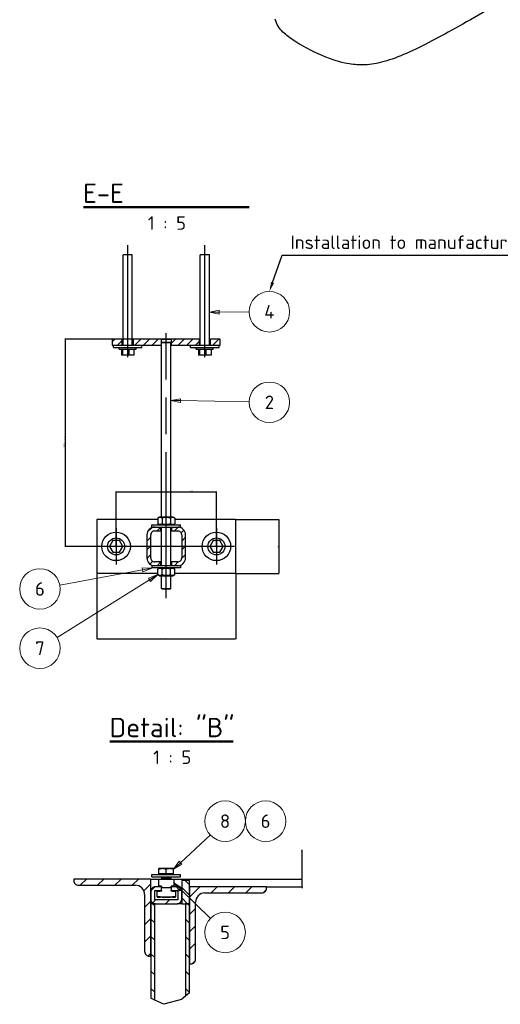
# Model space of a CAD drawing. Header units: millimetres. Extents: x 2241524 to 2686701, y -1965833 to -1461615.
# Tile 47 of 143: x 2338120 to 2339990, y -1959802 to -1955976. Entities that reach past the tile are written whole.
import ezdxf

# ---------------------------------------------------------------- set-up
doc = ezdxf.new("R2010")
doc.units = ezdxf.units.MM
doc.header["$LTSCALE"] = 100
doc.linetypes.add('CHAIN', pattern=[0.3543, 0.2362, -0.0295, 0.0591, -0.0295])
doc.layers.get('Defpoints').update_dxf_attribs({"color": 132})
doc.layers.add('CA_PODLAHA OBRYS', color=12, linetype='Continuous', lineweight=25)
doc.layers.add('Symbol (ISO)', color=7, linetype='Continuous', lineweight=18)
doc.styles.add('MtXpl_ISOCPEUR', font='isocpeur.ttf')
doc.styles.add('Notiztext (DIN)', font='isocpeur.ttf')
doc.styles.add('Notiztext mcds (DIN)', font='isocpeur.ttf')
doc.dimstyles.new('Standard mcds (DIN)', dxfattribs={"dimtxt": 3.5, "dimasz": 2.5, "dimexe": 1, "dimexo": 1, "dimgap": 0.6, "dimtad": 1, "dimtoh": 1, "dimrnd": 1e-08, "dimtxsty": 'Notiztext mcds (DIN)', "dimcen": 0.09, "dimdle": 10, "dimclrd": 256, "dimclre": 256, "dimclrt": 256, "dimazin": 2, "dimtfac": 0.571429, "dimtmove": 0, "dimatfit": 3, "dimfxl": 1, "dimtolj": 1, "dimlwd": -1, "dimlwe": -1, "dimarcsym": 0})
pattern_1 = [(45, (2331793.11, -1960917.7), (-33.67596, 33.67596), [])]
pattern_2 = [(135.0002, (2331793.11, -1960917.7), (-33.67584, -33.6761), [])]
pattern_3 = [(45, (2331793.11, -1960917.702), (-16.83798, 16.83798), [])]

# ---------------------------------------------------------------- blocks, each defined once
blk = doc.blocks.new('*D1722')
at = {"layer": 'CA_PODLAHA OBRYS', "transparency": 16777216}
for p, q in [((2339218.7, -1959312.6), (2339218.7, -1959201.3)), ((2338631.3, -1959315.1), (2339219.7, -1959315.1)), ((2339081.3, -1959345.1), (2339219.7, -1959345.1)), ((2339218.7, -1959345.1), (2339218.7, -1959315.1)), ((2339218.7, -1959347.6), (2339218.7, -1959350.1))]:
    blk.add_line(p, q, dxfattribs=at)
for points in [[(2339218.3, -1959312.6), (2339219.1, -1959312.6), (2339218.7, -1959315.1)], [(2339218.3, -1959347.6), (2339219.1, -1959347.6), (2339218.7, -1959345.1)]]:
    blk.add_solid(points, dxfattribs=at)
at = {"layer": 'Defpoints', "color": 0, "transparency": 16777216}
for p in [(2338630.3, -1959315.1), (2339080.3, -1959345.1), (2339218.7, -1959345.1)]:
    blk.add_point(p, dxfattribs=at)
at = {"layer": 'CA_PODLAHA OBRYS', "transparency": 16777216, "insert": (2339214.6, -1959207.8), "char_height": 3.5, "attachment_point": 1, "rotation": 90, "style": 'Notiztext mcds (DIN)'}
blk.add_mtext('\\A1;150', dxfattribs=at)
blk = doc.blocks.new('*D1658')
at = {"layer": 'CA_PODLAHA OBRYS', "transparency": 16777216}
for p, q in [((2338961.3, -1957917.5), (2339128.9, -1957917.5)), ((2339127.9, -1957920), (2339127.9, -1958125)), ((2338961.3, -1958127.5), (2339128.9, -1958127.5))]:
    blk.add_line(p, q, dxfattribs=at)
for points in [[(2339127.5, -1957920), (2339128.3, -1957920), (2339127.9, -1957917.5)], [(2339127.5, -1958125), (2339128.3, -1958125), (2339127.9, -1958127.5)]]:
    blk.add_solid(points, dxfattribs=at)
at = {"layer": 'Defpoints', "color": 0, "transparency": 16777216}
for p in [(2338960.3, -1957917.5), (2338960.3, -1958127.5), (2339127.9, -1958127.5)]:
    blk.add_point(p, dxfattribs=at)
at = {"layer": 'CA_PODLAHA OBRYS', "transparency": 16777216, "insert": (2339123.8, -1958026.7), "char_height": 3.5, "attachment_point": 1, "rotation": 90, "style": 'Notiztext mcds (DIN)'}
blk.add_mtext('\\A1;1050', dxfattribs=at)
blk = doc.blocks.new('*D1659')
at = {"layer": 'CA_PODLAHA OBRYS', "transparency": 16777216}
for p, q in [((2338420.3, -1958128.5), (2338420.3, -1958383.5)), ((2338960.3, -1958128.5), (2338960.3, -1958383.5)), ((2338957.8, -1958382.5), (2338422.8, -1958382.5))]:
    blk.add_line(p, q, dxfattribs=at)
for points in [[(2338422.8, -1958382.1), (2338422.8, -1958382.9), (2338420.3, -1958382.5)], [(2338957.8, -1958382.1), (2338957.8, -1958382.9), (2338960.3, -1958382.5)]]:
    blk.add_solid(points, dxfattribs=at)
at = {"layer": 'Defpoints', "color": 0, "transparency": 16777216}
for p in [(2338420.3, -1958127.5), (2338960.3, -1958127.5), (2338420.3, -1958382.5)]:
    blk.add_point(p, dxfattribs=at)
at = {"layer": 'CA_PODLAHA OBRYS', "transparency": 16777216, "insert": (2338685.7, -1958378.4), "char_height": 3.5, "attachment_point": 1, "style": 'Notiztext mcds (DIN)'}
blk.add_mtext('\\A1;2700', dxfattribs=at)
blk = doc.blocks.new('*D1660')
at = {"layer": 'CA_PODLAHA OBRYS', "transparency": 16777216}
for p, q in [((2338495.3, -1958021.5), (2338495.3, -1957809.6)), ((2338497.8, -1957810.6), (2338882.8, -1957810.6)), ((2338885.3, -1958021.5), (2338885.3, -1957809.6))]:
    blk.add_line(p, q, dxfattribs=at)
for points in [[(2338497.8, -1957810.1), (2338497.8, -1957811), (2338495.3, -1957810.6)], [(2338882.8, -1957810.1), (2338882.8, -1957811), (2338885.3, -1957810.6)]]:
    blk.add_solid(points, dxfattribs=at)
at = {"layer": 'Defpoints', "color": 0, "transparency": 16777216}
for p in [(2338885.3, -1957810.6), (2338495.3, -1958022.5), (2338885.3, -1958022.5)]:
    blk.add_point(p, dxfattribs=at)
at = {"layer": 'CA_PODLAHA OBRYS', "transparency": 16777216, "insert": (2338784.7, -1957806.5), "char_height": 3.5, "attachment_point": 1, "style": 'Notiztext mcds (DIN)'}
blk.add_mtext('\\A1;1950', dxfattribs=at)
blk = doc.blocks.new('*D1661')
at = {"layer": 'CA_PODLAHA OBRYS', "transparency": 16777216}
for p, q in [((2338708, -1957217), (2338296, -1957217)), ((2338297, -1957219.5), (2338297, -1958020)), ((2338884.3, -1958022.5), (2338296, -1958022.5))]:
    blk.add_line(p, q, dxfattribs=at)
for points in [[(2338296.5, -1957219.5), (2338297.4, -1957219.5), (2338297, -1957217)], [(2338296.5, -1958020), (2338297.4, -1958020), (2338297, -1958022.5)]]:
    blk.add_solid(points, dxfattribs=at)
at = {"layer": 'Defpoints', "color": 0, "transparency": 16777216}
for p in [(2338709, -1957217), (2338297, -1958022.5), (2338885.3, -1958022.5)]:
    blk.add_point(p, dxfattribs=at)
at = {"layer": 'CA_PODLAHA OBRYS', "transparency": 16777216, "insert": (2338291.8, -1957638.2), "char_height": 3.5, "attachment_point": 1, "rotation": 90, "style": 'Notiztext mcds (DIN)'}
blk.add_mtext('\\A1;\\fISOCPEUR|b0|i0;{\\H3.5000;4027,5 adjustadle}', dxfattribs=at)
blk = doc.blocks.new('Positionsnummer4')
at = {"layer": 'Symbol (ISO)'}
for p, q in [((473.51, 254.19), (471.01, 253.68)), ((473.51, 253.69), (471.01, 253.68)), ((471.01, 253.68), (473.51, 253.19)), ((473.51, 253.19), (473.51, 254.19)), ((473.51, 253.69), (481.3, 253.75))]:
    blk.add_line(p, q, dxfattribs=at)
at = {"layer": 'Symbol (ISO)', "flags": 128}
blk.add_lwpolyline([(473.51, 254.19), (471.01, 253.68), (473.51, 253.19), (473.51, 254.19)], dxfattribs=at)
at = {"layer": 'Symbol (ISO)'}
blk.add_circle((486.55, 253.78), 5.25, dxfattribs=at)
blk.add_solid([(473.51, 254.19), (471.01, 253.68), (473.51, 253.19), (473.51, 254.19)], dxfattribs=at)
at = {"layer": 'Symbol (ISO)', "insert": (486.55, 253.78), "char_height": 3.5, "attachment_point": 5, "style": 'Notiztext (DIN)'}
blk.add_mtext('4', dxfattribs=at)
blk = doc.blocks.new('Positionsnummer6')
at = {"layer": 'Symbol (ISO)'}
for p, q in [((463.52, 231.26), (461.01, 230.81)), ((463.51, 230.76), (461.01, 230.81)), ((461.01, 230.81), (463.5, 230.26)), ((463.5, 230.26), (463.52, 231.26)), ((463.51, 230.76), (481.31, 230.43))]:
    blk.add_line(p, q, dxfattribs=at)
at = {"layer": 'Symbol (ISO)', "flags": 128}
blk.add_lwpolyline([(463.52, 231.26), (461.01, 230.81), (463.5, 230.26), (463.52, 231.26)], dxfattribs=at)
at = {"layer": 'Symbol (ISO)'}
blk.add_circle((486.55, 230.33), 5.25, dxfattribs=at)
blk.add_solid([(463.52, 231.26), (461.01, 230.81), (463.5, 230.26), (463.52, 231.26)], dxfattribs=at)
at = {"layer": 'Symbol (ISO)', "insert": (486.55, 230.33), "char_height": 3.5, "attachment_point": 5, "style": 'Notiztext (DIN)'}
blk.add_mtext('2', dxfattribs=at)
blk = doc.blocks.new('Positionsnummer7')
at = {"layer": 'Symbol (ISO)'}
for p, q in [((455.5, 184.36), (431.51, 169.4)), ((457.62, 185.69), (455.23, 184.79)), ((455.23, 184.79), (455.76, 183.94)), ((455.5, 184.36), (457.62, 185.69)), ((455.76, 183.94), (457.62, 185.69))]:
    blk.add_line(p, q, dxfattribs=at)
at = {"layer": 'Symbol (ISO)', "flags": 128}
blk.add_lwpolyline([(455.76, 183.94), (457.62, 185.69), (455.23, 184.79), (455.76, 183.94)], dxfattribs=at)
at = {"layer": 'Symbol (ISO)'}
blk.add_circle((427.06, 166.63), 5.25, dxfattribs=at)
blk.add_solid([(455.76, 183.94), (457.62, 185.69), (455.23, 184.79), (455.76, 183.94)], dxfattribs=at)
at = {"layer": 'Symbol (ISO)', "insert": (427.06, 166.63), "char_height": 3.5, "attachment_point": 5, "style": 'Notiztext (DIN)'}
blk.add_mtext('7', dxfattribs=at)
blk = doc.blocks.new('Positionsnummer8')
at = {"layer": 'Symbol (ISO)'}
for p, q in [((453.65, 186.95), (432.22, 182.94)), ((456.11, 187.41), (453.56, 187.44)), ((453.56, 187.44), (453.75, 186.46)), ((453.65, 186.95), (456.11, 187.41)), ((453.75, 186.46), (456.11, 187.41))]:
    blk.add_line(p, q, dxfattribs=at)
at = {"layer": 'Symbol (ISO)', "flags": 128}
blk.add_lwpolyline([(453.75, 186.46), (456.11, 187.41), (453.56, 187.44), (453.75, 186.46)], dxfattribs=at)
at = {"layer": 'Symbol (ISO)'}
blk.add_circle((427.06, 181.98), 5.25, dxfattribs=at)
blk.add_solid([(453.75, 186.46), (456.11, 187.41), (453.56, 187.44), (453.75, 186.46)], dxfattribs=at)
at = {"layer": 'Symbol (ISO)', "insert": (427.06, 181.98), "char_height": 3.5, "attachment_point": 5, "style": 'Notiztext (DIN)'}
blk.add_mtext('6', dxfattribs=at)
blk = doc.blocks.new('Positionsnummer9')
at = {"layer": 'Symbol (ISO)'}
for p, q in [((463.54, 111.07), (471.25, 118.26)), ((463.2, 111.44), (461.72, 109.37)), ((463.54, 111.07), (461.72, 109.37)), ((461.72, 109.37), (463.88, 110.71)), ((463.88, 110.71), (463.2, 111.44))]:
    blk.add_line(p, q, dxfattribs=at)
at = {"layer": 'Symbol (ISO)', "flags": 128}
blk.add_lwpolyline([(463.2, 111.44), (461.72, 109.37), (463.88, 110.71), (463.2, 111.44)], dxfattribs=at)
at = {"layer": 'Symbol (ISO)'}
for centre in [(475.07, 121.83), (485.57, 121.83)]:
    blk.add_circle(centre, 5.25, dxfattribs=at)
blk.add_solid([(463.2, 111.44), (461.72, 109.37), (463.88, 110.71), (463.2, 111.44)], dxfattribs=at)
at = {"layer": 'Symbol (ISO)', "char_height": 3.5, "attachment_point": 5, "style": 'Notiztext (DIN)'}
for s, insert in [('8', (475.07, 121.83)), ('6', (485.57, 121.83))]:
    blk.add_mtext(s, dxfattribs=dict(at, insert=insert))
blk = doc.blocks.new('Positionsnummer10')
at = {"layer": 'Symbol (ISO)'}
for p, q in [((463.6, 104.13), (461.81, 105.87)), ((463.95, 104.49), (461.81, 105.87)), ((461.81, 105.87), (463.25, 103.77)), ((463.25, 103.77), (463.95, 104.49)), ((463.6, 104.13), (471.32, 96.66))]:
    blk.add_line(p, q, dxfattribs=at)
at = {"layer": 'Symbol (ISO)', "flags": 128}
blk.add_lwpolyline([(463.95, 104.49), (461.81, 105.87), (463.25, 103.77), (463.95, 104.49)], dxfattribs=at)
at = {"layer": 'Symbol (ISO)'}
blk.add_circle((475.07, 93.02), 5.25, dxfattribs=at)
blk.add_solid([(463.95, 104.49), (461.81, 105.87), (463.25, 103.77), (463.95, 104.49)], dxfattribs=at)
at = {"layer": 'Symbol (ISO)', "insert": (475.07, 93.02), "char_height": 3.5, "attachment_point": 5, "style": 'Notiztext (DIN)'}
blk.add_mtext('5', dxfattribs=at)

msp = doc.modelspace()

# ---------------------------------------------------------------- hatches: boundary and pattern name
at = {"layer": 'CA_PODLAHA OBRYS'}
h = msp.add_hatch(dxfattribs=at)
h.set_pattern_fill('ANSI31', color=256, scale=12.7, style=0)
h.set_pattern_definition(pattern_3)
h.paths.add_polyline_path([(2338480.27523, -1957217.01383), (2338480.27523, -1957241.01383), (2338484.77523, -1957241.01383), (2338519.27523, -1957241.01383), (2338519.27523, -1957217.01383)])
h = msp.add_hatch(dxfattribs=at)
h.set_pattern_fill('ANSI31', color=256, scale=12.7, style=0)
h.set_pattern_definition(pattern_3)
h.paths.add_polyline_path([(2338671.52523, -1957241.01383), (2338671.52523, -1957217.01383), (2338561.27523, -1957217.01383), (2338561.27523, -1957241.01383), (2338595.77523, -1957241.01383)])
h = msp.add_hatch(dxfattribs=at)
h.set_pattern_fill('ANSI31', color=256, scale=12.7, style=0)
h.set_pattern_definition(pattern_3)
h.paths.add_polyline_path([(2338709.02523, -1957217.01383), (2338709.02523, -1957241.01383), (2338784.77523, -1957241.01383), (2338819.27523, -1957241.01383), (2338819.27523, -1957217.01383)])
h = msp.add_hatch(dxfattribs=at)
h.set_pattern_fill('ANSI31', color=256, scale=12.7, style=0)
h.set_pattern_definition(pattern_3)
h.paths.add_polyline_path([(2338900.27523, -1957241.01383), (2338900.27523, -1957217.01383), (2338861.27523, -1957217.01383), (2338861.27523, -1957241.01383), (2338895.77523, -1957241.01383)])
h = msp.add_hatch(dxfattribs=at)
h.set_pattern_fill('ANSI31', color=256, scale=12.7, style=0)
h.set_pattern_definition(pattern_3)
edge = h.paths.add_edge_path()
edge.add_line((2338669.27523, -1958097.51383), (2338669.27523, -1958082.51383))
edge.add_line((2338669.27523, -1958082.51383), (2338645.27523, -1958082.51383))
edge.add_ellipse((2338645.27523, -1958067.51383), major_axis=(10.6066, 10.6066), ratio=1, start_angle=135, end_angle=225, ccw=False)
edge.add_line((2338630.27523, -1958067.51383), (2338630.27523, -1957977.51383))
edge.add_ellipse((2338645.27523, -1957977.51383), major_axis=(-10.6066, 10.6066), ratio=1, start_angle=-45, end_angle=45, ccw=False)
edge.add_line((2338645.27523, -1957962.51383), (2338669.27523, -1957962.51383))
edge.add_line((2338669.27523, -1957962.51383), (2338669.27523, -1957947.51383))
edge.add_line((2338669.27523, -1957947.51383), (2338645.27523, -1957947.51383))
edge.add_ellipse((2338645.27523, -1957977.51383), major_axis=(-21.2132, 21.2132), ratio=1, start_angle=-45, end_angle=45)
edge.add_line((2338615.27523, -1957977.51383), (2338615.27523, -1958067.51383))
edge.add_ellipse((2338645.27523, -1958067.51383), major_axis=(21.2132, 21.2132), ratio=1, start_angle=135, end_angle=225)
edge.add_line((2338645.27523, -1958097.51383), (2338669.27523, -1958097.51383))
h = msp.add_hatch(dxfattribs=at)
h.set_pattern_fill('ANSI31', color=256, scale=12.7, style=0)
h.set_pattern_definition(pattern_3)
edge = h.paths.add_edge_path()
edge.add_line((2338765.27523, -1958067.51383), (2338765.27523, -1957977.51383))
edge.add_ellipse((2338735.27523, -1957977.51383), major_axis=(21.2132, 21.2132), ratio=1, start_angle=315, end_angle=405)
edge.add_line((2338735.27523, -1957947.51383), (2338711.27523, -1957947.51383))
edge.add_line((2338711.27523, -1957947.51383), (2338711.27523, -1957962.51383))
edge.add_line((2338711.27523, -1957962.51383), (2338735.27523, -1957962.51383))
edge.add_ellipse((2338735.27523, -1957977.51383), major_axis=(10.6066, 10.6066), ratio=1, start_angle=315, end_angle=405, ccw=False)
edge.add_line((2338750.27523, -1957977.51383), (2338750.27523, -1958067.51383))
edge.add_ellipse((2338735.27523, -1958067.51383), major_axis=(-10.6066, 10.6066), ratio=1, start_angle=135, end_angle=225, ccw=False)
edge.add_line((2338735.27523, -1958082.51383), (2338711.27523, -1958082.51383))
edge.add_line((2338711.27523, -1958082.51383), (2338711.27523, -1958097.51383))
edge.add_line((2338711.27523, -1958097.51383), (2338735.27523, -1958097.51383))
edge.add_ellipse((2338735.27523, -1958067.51383), major_axis=(-21.2132, 21.2132), ratio=1, start_angle=135, end_angle=225)
h = msp.add_hatch(dxfattribs=at)
h.set_pattern_fill('ANSI31', color=256, scale=25.4, style=0)
h.set_pattern_definition(pattern_1)
edge = h.paths.add_edge_path()
edge.add_line((2338624.34888, -1959615.1181), (2338630.34888, -1959615.1181))
edge.add_line((2338630.34888, -1959615.1181), (2338630.34888, -1959315.1181))
edge.add_line((2338630.34888, -1959315.1181), (2338330.34888, -1959315.1181))
edge.add_line((2338330.34888, -1959315.1181), (2338330.34888, -1959321.1181))
edge.add_ellipse((2338348.34888, -1959321.1181), major_axis=(12.72792, 12.72792), ratio=1, start_angle=135, end_angle=225)
edge.add_line((2338348.34888, -1959339.1181), (2338570.34888, -1959339.1181))
edge.add_ellipse((2338570.34888, -1959375.1181), major_axis=(25.45584, 25.45584), ratio=1, start_angle=315, end_angle=405, ccw=False)
edge.add_line((2338606.34888, -1959375.1181), (2338606.34888, -1959597.1181))
edge.add_ellipse((2338624.34888, -1959597.1181), major_axis=(-12.72792, 12.72792), ratio=1, start_angle=45, end_angle=135)
h = msp.add_hatch(dxfattribs=at)
h.set_pattern_fill('ANSI31', color=256, scale=20.32, style=0)
h.set_pattern_definition([(45, (2331793.11, -1960917.7), (-26.94077, 26.94077), [])])
edge = h.paths.add_edge_path()
edge.add_line((2338645.34888, -1959396.1181), (2338645.34888, -1959360.1181))
edge.add_line((2338645.34888, -1959360.1181), (2338671.59888, -1959360.1181))
edge.add_line((2338671.59888, -1959360.1181), (2338671.59888, -1959345.1181))
edge.add_line((2338671.59888, -1959345.1181), (2338648.34888, -1959345.1181))
edge.add_ellipse((2338648.34888, -1959363.1181), major_axis=(-12.72792, 12.72792), ratio=1, start_angle=-45, end_angle=45)
edge.add_line((2338630.34888, -1959363.1181), (2338630.34888, -1959393.1181))
edge.add_ellipse((2338648.34888, -1959393.1181), major_axis=(12.72792, 12.72792), ratio=1, start_angle=135, end_angle=225)
edge.add_line((2338648.34888, -1959411.1181), (2338732.34888, -1959411.1181))
edge.add_ellipse((2338732.34888, -1959393.1181), major_axis=(-12.72792, 12.72792), ratio=1, start_angle=135, end_angle=225)
edge.add_line((2338750.34888, -1959393.1181), (2338750.34888, -1959363.1181))
edge.add_ellipse((2338732.34888, -1959363.1181), major_axis=(12.72792, 12.72792), ratio=1, start_angle=315, end_angle=405)
edge.add_line((2338732.34888, -1959345.1181), (2338709.09888, -1959345.1181))
edge.add_line((2338709.09888, -1959345.1181), (2338709.09888, -1959360.1181))
edge.add_line((2338709.09888, -1959360.1181), (2338735.34888, -1959360.1181))
edge.add_line((2338735.34888, -1959360.1181), (2338735.34888, -1959396.1181))
edge.add_line((2338735.34888, -1959396.1181), (2338645.34888, -1959396.1181))
h = msp.add_hatch(dxfattribs=at)
h.set_pattern_fill('ANSI31', color=256, scale=15.24, angle=90, style=0)
h.set_pattern_definition([(135, (2331793.11, -1960917.702), (-20.20558, -20.20558), [])])
h.paths.add_polyline_path([(2338750.34888, -1959321.1181), (2338750.34888, -1959411.1181), (2338780.34888, -1959411.1181), (2338780.34888, -1959321.1181)])
h = msp.add_hatch(dxfattribs=at)
h.set_pattern_fill('ANSI31', color=256, scale=25.4, style=0)
h.set_pattern_definition(pattern_1)
edge = h.paths.add_edge_path()
edge.add_line((2339080.34888, -1959345.1181), (2338780.34888, -1959345.1181))
edge.add_line((2338780.34888, -1959345.1181), (2338780.34888, -1959645.1181))
edge.add_line((2338780.34888, -1959645.1181), (2338786.34888, -1959645.1181))
edge.add_ellipse((2338786.34888, -1959627.1181), major_axis=(12.72792, 12.72792), ratio=1, start_angle=225, end_angle=315)
edge.add_line((2338804.34888, -1959627.1181), (2338804.34888, -1959405.1181))
edge.add_ellipse((2338840.34888, -1959405.1181), major_axis=(-25.45584, 25.45584), ratio=1, start_angle=-45, end_angle=45, ccw=False)
edge.add_line((2338840.34888, -1959369.1181), (2339062.34888, -1959369.1181))
edge.add_ellipse((2339062.34888, -1959351.1181), major_axis=(-12.72792, 12.72792), ratio=1, start_angle=135, end_angle=225)
edge.add_line((2339080.34888, -1959351.1181), (2339080.34888, -1959345.1181))
h = msp.add_hatch(dxfattribs=at)
h.set_pattern_fill('ANSI31', color=256, scale=25.4, angle=90.00021046, style=0)
h.set_pattern_definition(pattern_2)
h.paths.add_polyline_path([(2338645.34888, -1959785.25317), (2338630.34888, -1959778.31004), (2338630.34888, -1959411.1181), (2338645.34888, -1959411.1181)])
h = msp.add_hatch(dxfattribs=at)
h.set_pattern_fill('ANSI31', color=256, scale=25.4, angle=90.00021046, style=0)
h.set_pattern_definition(pattern_2)
h.paths.add_polyline_path([(2338780.34888, -1959757.45131), (2338765.34888, -1959769.6488), (2338765.34888, -1959411.1181), (2338780.34888, -1959411.1181)])

# ---------------------------------------------------------------- linework, layer by layer
at = {"layer": 'CA_PODLAHA OBRYS', "lineweight": 50}
for p, q in [((2338367.90743, -1956705.1624), (2339012.64303, -1956705.1624)), ((2338470.93874, -1958780.77938), (2338950.78569, -1958780.77938))]:
    msp.add_line(p, q, dxfattribs=at)
at = {"layer": 'CA_PODLAHA OBRYS', "linetype": 'CHAIN', "ltscale": 23.990969}
for p, q in [((2338540.27523, -1957287.51383), (2338540.27523, -1956852.51383)), ((2338840.27523, -1957287.51383), (2338840.27523, -1956852.51383)), ((2338690.27523, -1958223.51383), (2338690.27523, -1957194.51383))]:
    msp.add_line(p, q, dxfattribs=at)
at = {"layer": 'CA_PODLAHA OBRYS'}
for p, q in [((2338558.27523, -1956890.01383), (2338522.27523, -1956890.01383)), ((2338522.27523, -1957241.01383), (2338522.27523, -1956890.01383)), ((2338558.27523, -1957241.01383), (2338558.27523, -1956890.01383)), ((2338858.27523, -1956890.01383), (2338822.27523, -1956890.01383)), ((2338822.27523, -1957241.01383), (2338822.27523, -1956890.01383)), ((2338858.27523, -1957241.01383), (2338858.27523, -1956890.01383)), ((2339103.96184, -1956996.92132), (2339141.45942, -1956891.56489)), ((2339141.45942, -1956891.56489), (2340646.33439, -1956891.56489)), ((2338480.27523, -1957217.01383), (2338480.27523, -1957241.01383)), ((2338519.27523, -1957217.01383), (2338480.27523, -1957217.01383)), ((2338480.27523, -1957241.01383), (2338484.77523, -1957241.01383)), ((2338484.77523, -1957241.01383), (2338595.77523, -1957241.01383)), ((2338484.77523, -1957250.01383), (2338484.77523, -1957241.01383)), ((2338519.27523, -1957241.01383), (2338519.27523, -1957217.01383)), ((2338519.27523, -1957217.01383), (2338522.27523, -1957217.01383)), ((2338520.77523, -1957241.01383), (2338559.77523, -1957241.01383)), ((2338558.27523, -1957217.01383), (2338561.27523, -1957217.01383)), ((2338671.52523, -1957217.01383), (2338561.27523, -1957217.01383)), ((2338561.27523, -1957217.01383), (2338561.27523, -1957241.01383)), ((2338595.77523, -1957250.01383), (2338595.77523, -1957241.01383)), ((2338595.77523, -1957241.01383), (2338671.52523, -1957241.01383)), ((2338671.52523, -1957241.01383), (2338671.52523, -1957217.01383)), ((2338671.52523, -1957217.01383), (2338709.02523, -1957217.01383)), ((2338672.27523, -1957241.01383), (2338671.52523, -1957241.01383)), ((2338675.27523, -1957229.01383), (2338672.27523, -1957232.01383)), ((2338708.27523, -1957232.01383), (2338672.27523, -1957232.01383)), ((2338672.27523, -1957908.51383), (2338672.27523, -1957232.01383)), ((2338675.27523, -1957229.01383), (2338705.27523, -1957229.01383)), ((2338705.27523, -1957229.01383), (2338708.27523, -1957232.01383)), ((2338708.27523, -1957908.51383), (2338708.27523, -1957232.01383)), ((2338709.02523, -1957241.01383), (2338708.27523, -1957241.01383)), ((2338709.02523, -1957217.01383), (2338709.02523, -1957241.01383)), ((2338819.27523, -1957217.01383), (2338709.02523, -1957217.01383)), ((2338709.02523, -1957241.01383), (2338784.77523, -1957241.01383)), ((2338784.77523, -1957241.01383), (2338895.77523, -1957241.01383)), ((2338784.77523, -1957250.01383), (2338784.77523, -1957241.01383)), ((2338819.27523, -1957241.01383), (2338819.27523, -1957217.01383)), ((2338819.27523, -1957217.01383), (2338822.27523, -1957217.01383)), ((2338858.27523, -1957217.01383), (2338861.27523, -1957217.01383)), ((2338900.27523, -1957217.01383), (2338861.27523, -1957217.01383)), ((2338861.27523, -1957217.01383), (2338861.27523, -1957241.01383)), ((2338895.77523, -1957250.01383), (2338895.77523, -1957241.01383)), ((2338895.77523, -1957241.01383), (2338900.27523, -1957241.01383)), ((2338900.27523, -1957241.01383), (2338900.27523, -1957217.01383)), ((2338484.77523, -1957250.01383), (2338595.77523, -1957250.01383)), ((2338507.27523, -1957256.01383), (2338507.27523, -1957250.01383)), ((2338507.27523, -1957256.01383), (2338573.27523, -1957256.01383)), ((2338515.93923, -1957256.01383), (2338515.93923, -1957280.01383)), ((2338520.22881, -1957280.01383), (2338515.93923, -1957280.01383)), ((2338520.22881, -1957256.01383), (2338520.22881, -1957280.01383)), ((2338544.56481, -1957280.01383), (2338520.22881, -1957280.01383)), ((2338544.56481, -1957256.01383), (2338544.56481, -1957280.01383)), ((2338564.61122, -1957280.01383), (2338544.56481, -1957280.01383)), ((2338564.61122, -1957256.01383), (2338564.61122, -1957280.01383)), ((2338573.27523, -1957256.01383), (2338573.27523, -1957250.01383)), ((2338784.77523, -1957250.01383), (2338895.77523, -1957250.01383)), ((2338807.27523, -1957256.01383), (2338807.27523, -1957250.01383)), ((2338807.27523, -1957256.01383), (2338873.27523, -1957256.01383)), ((2338815.93923, -1957256.01383), (2338815.93923, -1957280.01383)), ((2338820.22881, -1957280.01383), (2338815.93923, -1957280.01383)), ((2338820.22881, -1957256.01383), (2338820.22881, -1957280.01383)), ((2338844.56481, -1957280.01383), (2338820.22881, -1957280.01383)), ((2338844.56481, -1957256.01383), (2338844.56481, -1957280.01383)), ((2338864.61122, -1957280.01383), (2338844.56481, -1957280.01383)), ((2338864.61122, -1957256.01383), (2338864.61122, -1957280.01383)), ((2338873.27523, -1957256.01383), (2338873.27523, -1957250.01383)), ((2338657.36626, -1957917.51383), (2338420.27523, -1957917.51383)), ((2338420.27523, -1957917.51383), (2338420.27523, -1958127.51383)), ((2338664.47523, -1957908.51383), (2338657.36626, -1957912.6182)), ((2338657.36626, -1957912.6182), (2338657.36626, -1957934.40947)), ((2338664.47523, -1957938.51383), (2338657.36626, -1957934.40947)), ((2338716.07523, -1957908.51383), (2338664.47523, -1957908.51383)), ((2338673.82074, -1957912.6182), (2338673.82074, -1957934.40947)), ((2338706.72971, -1957912.6182), (2338706.72971, -1957934.40947)), ((2338716.07523, -1957908.51383), (2338723.18419, -1957912.6182)), ((2338716.07523, -1957938.51383), (2338723.18419, -1957934.40947)), ((2338723.18419, -1957912.6182), (2338723.18419, -1957934.40947)), ((2338960.27523, -1957917.51383), (2338723.18419, -1957917.51383)), ((2338960.27523, -1957917.51383), (2338960.27523, -1958127.51383)), ((2338634.77523, -1957938.51383), (2338745.77523, -1957938.51383)), ((2338634.77523, -1957947.51383), (2338634.77523, -1957938.51383)), ((2338634.77523, -1957947.51383), (2338745.77523, -1957947.51383)), ((2338645.27523, -1957962.51383), (2338669.27523, -1957962.51383)), ((2338669.27523, -1957962.51383), (2338669.27523, -1957947.51383)), ((2338672.27523, -1957962.51383), (2338669.27523, -1957962.51383)), ((2338672.27523, -1958097.51383), (2338672.27523, -1957947.51383)), ((2338708.27523, -1958097.51383), (2338708.27523, -1957947.51383)), ((2338711.27523, -1957962.51383), (2338708.27523, -1957962.51383)), ((2338711.27523, -1957947.51383), (2338711.27523, -1957962.51383)), ((2338711.27523, -1957962.51383), (2338735.27523, -1957962.51383)), ((2338745.77523, -1957947.51383), (2338745.77523, -1957938.51383)), ((2338482.28485, -1958000.01383), (2338469.29446, -1958022.51383)), ((2338508.26561, -1958000.01383), (2338482.28485, -1958000.01383)), ((2338521.25599, -1958022.51383), (2338508.26561, -1958000.01383)), ((2338615.27523, -1957977.51383), (2338615.27523, -1958067.51383)), ((2338630.27523, -1958067.51383), (2338630.27523, -1957977.51383)), ((2338750.27523, -1957977.51383), (2338750.27523, -1958067.51383)), ((2338765.27523, -1958067.51383), (2338765.27523, -1957977.51383)), ((2338872.28485, -1958000.01383), (2338859.29446, -1958022.51383)), ((2338898.26561, -1958000.01383), (2338872.28485, -1958000.01383)), ((2338911.25599, -1958022.51383), (2338898.26561, -1958000.01383)), ((2338469.29446, -1958022.51383), (2338482.28485, -1958045.01383)), ((2338482.28485, -1958045.01383), (2338508.26561, -1958045.01383)), ((2338508.26561, -1958045.01383), (2338521.25599, -1958022.51383)), ((2338859.29446, -1958022.51383), (2338872.28485, -1958045.01383)), ((2338872.28485, -1958045.01383), (2338898.26561, -1958045.01383)), ((2338898.26561, -1958045.01383), (2338911.25599, -1958022.51383)), ((2338669.27523, -1958082.51383), (2338645.27523, -1958082.51383)), ((2338669.27523, -1958097.51383), (2338669.27523, -1958082.51383)), ((2338669.27523, -1958082.51383), (2338672.27523, -1958082.51383)), ((2338708.27523, -1958082.51383), (2338711.27523, -1958082.51383)), ((2338735.27523, -1958082.51383), (2338711.27523, -1958082.51383)), ((2338711.27523, -1958082.51383), (2338711.27523, -1958097.51383)), ((2338745.77523, -1958097.51383), (2338634.77523, -1958097.51383)), ((2338634.77523, -1958097.51383), (2338634.77523, -1958106.51383)), ((2338745.77523, -1958106.51383), (2338634.77523, -1958106.51383)), ((2338664.47523, -1958106.51383), (2338657.36626, -1958110.6182)), ((2338657.36626, -1958132.40947), (2338657.36626, -1958110.6182)), ((2338673.82074, -1958132.40947), (2338673.82074, -1958110.6182)), ((2338706.72971, -1958132.40947), (2338706.72971, -1958110.6182)), ((2338716.07523, -1958106.51383), (2338723.18419, -1958110.6182)), ((2338723.18419, -1958132.40947), (2338723.18419, -1958110.6182)), ((2338745.77523, -1958097.51383), (2338745.77523, -1958106.51383)), ((2338657.36626, -1958127.51383), (2338420.27523, -1958127.51383)), ((2338664.47523, -1958136.51383), (2338657.36626, -1958132.40947)), ((2338664.47523, -1958136.51383), (2338716.07523, -1958136.51383)), ((2338672.27523, -1958186.01383), (2338672.27523, -1958136.51383)), ((2338708.27523, -1958186.01383), (2338708.27523, -1958136.51383)), ((2338716.07523, -1958136.51383), (2338723.18419, -1958132.40947)), ((2338960.27523, -1958127.51383), (2338723.18419, -1958127.51383)), ((2338672.27523, -1958186.01383), (2338708.27523, -1958186.01383)), ((2338675.27523, -1958189.01383), (2338672.27523, -1958186.01383)), ((2338705.27523, -1958189.01383), (2338675.27523, -1958189.01383)), ((2338705.27523, -1958189.01383), (2338708.27523, -1958186.01383)), ((2338634.84888, -1959297.1181), (2338745.84888, -1959297.1181)), ((2338634.84888, -1959306.1181), (2338634.84888, -1959297.1181)), ((2338634.84888, -1959306.1181), (2338745.84888, -1959306.1181)), ((2338676.09888, -1959274.6178), (2338661.84888, -1959274.6178)), ((2338661.84888, -1959295.3178), (2338661.84888, -1959277.16332)), ((2338690.34888, -1959295.3178), (2338661.84888, -1959295.3178)), ((2338664.54888, -1959295.3178), (2338664.54888, -1959297.1181)), ((2338673.7697, -1959309.64719), (2338672.34888, -1959312.8681)), ((2338673.7697, -1959306.1181), (2338673.7697, -1959309.64719)), ((2338673.7697, -1959309.64719), (2338706.92806, -1959309.64719)), ((2338704.59888, -1959274.6178), (2338676.09888, -1959274.6178)), ((2338690.34888, -1959295.3178), (2338690.34888, -1959277.16332)), ((2338718.84888, -1959295.3178), (2338690.34888, -1959295.3178)), ((2338718.84888, -1959274.6178), (2338704.59888, -1959274.6178)), ((2338706.92806, -1959306.1181), (2338706.92806, -1959309.64719)), ((2338706.92806, -1959309.64719), (2338708.34888, -1959312.8681)), ((2338716.14888, -1959295.3178), (2338716.14888, -1959297.1181)), ((2338718.84888, -1959295.3178), (2338718.84888, -1959277.16332)), ((2338745.84888, -1959306.1181), (2338745.84888, -1959297.1181)), ((2338630.34888, -1959315.1181), (2338330.34888, -1959315.1181)), ((2338330.34888, -1959315.1181), (2338330.34888, -1959321.1181)), ((2338348.34888, -1959339.1181), (2338570.34888, -1959339.1181)), ((2338630.34888, -1959615.1181), (2338630.34888, -1959315.1181)), ((2338671.59888, -1959345.1181), (2338648.34888, -1959345.1181)), ((2338660.49888, -1959317.2181), (2338660.49888, -1959342.1181)), ((2338671.59888, -1959342.1181), (2338660.49888, -1959342.1181)), ((2338719.59888, -1959316.6181), (2338661.09888, -1959316.6181)), ((2338671.59888, -1959342.1181), (2338671.59888, -1959345.1181)), ((2338671.59888, -1959360.1181), (2338671.59888, -1959345.1181)), ((2338671.59888, -1959348.1181), (2338709.09888, -1959348.1181)), ((2338672.34888, -1959312.8681), (2338708.34888, -1959312.8681)), ((2338672.34888, -1959312.8681), (2338672.34888, -1959316.6181)), ((2338708.34888, -1959312.8681), (2338708.34888, -1959316.6181)), ((2338709.09888, -1959345.1181), (2338709.09888, -1959342.1181)), ((2338720.19888, -1959342.1181), (2338709.09888, -1959342.1181)), ((2338732.34888, -1959345.1181), (2338709.09888, -1959345.1181)), ((2338709.09888, -1959345.1181), (2338709.09888, -1959360.1181)), ((2338720.19888, -1959317.2181), (2338720.19888, -1959342.1181)), ((2338750.34888, -1959321.1181), (2338750.34888, -1959411.1181)), ((2338780.34888, -1959321.1181), (2338750.34888, -1959321.1181)), ((2338780.34888, -1959411.1181), (2338780.34888, -1959321.1181)), ((2339080.34888, -1959345.1181), (2338780.34888, -1959345.1181)), ((2338780.34888, -1959345.1181), (2338780.34888, -1959645.1181)), ((2339080.34888, -1959351.1181), (2339080.34888, -1959345.1181)), ((2338606.34888, -1959375.1181), (2338606.34888, -1959597.1181)), ((2338630.34888, -1959363.1181), (2338630.34888, -1959393.1181)), ((2338645.34888, -1959396.1181), (2338645.34888, -1959360.1181)), ((2338645.34888, -1959360.1181), (2338671.59888, -1959360.1181)), ((2338655.84888, -1959360.1181), (2338654.34888, -1959361.6181)), ((2338654.34888, -1959384.1181), (2338654.34888, -1959361.6181)), ((2338654.34888, -1959361.6181), (2338666.34888, -1959361.6181)), ((2338666.34888, -1959384.1181), (2338654.34888, -1959384.1181)), ((2338654.34888, -1959384.1181), (2338655.84888, -1959385.6181)), ((2338655.84888, -1959385.6181), (2338666.34888, -1959385.6181)), ((2338671.59888, -1959361.6181), (2338666.34888, -1959361.6181)), ((2338666.34888, -1959384.1181), (2338714.34888, -1959384.1181)), ((2338714.34888, -1959385.6181), (2338666.34888, -1959385.6181)), ((2338671.59888, -1959360.1181), (2338671.59888, -1959361.6181)), ((2338675.56949, -1959387.1181), (2338674.06963, -1959385.6181)), ((2338705.12827, -1959387.1181), (2338675.56949, -1959387.1181)), ((2338705.12827, -1959387.1181), (2338706.62813, -1959385.6181)), ((2338709.09888, -1959361.6181), (2338709.09888, -1959360.1181)), ((2338709.09888, -1959360.1181), (2338735.34888, -1959360.1181)), ((2338714.34888, -1959361.6181), (2338709.09888, -1959361.6181)), ((2338714.34888, -1959361.6181), (2338726.34888, -1959361.6181)), ((2338726.34888, -1959384.1181), (2338714.34888, -1959384.1181)), ((2338714.34888, -1959385.6181), (2338724.84888, -1959385.6181)), ((2338726.34888, -1959361.6181), (2338724.84888, -1959360.1181)), ((2338724.84888, -1959385.6181), (2338726.34888, -1959384.1181)), ((2338726.34888, -1959361.6181), (2338726.34888, -1959384.1181)), ((2338735.34888, -1959360.1181), (2338735.34888, -1959396.1181)), ((2338750.34888, -1959393.1181), (2338750.34888, -1959363.1181)), ((2338840.34888, -1959369.1181), (2339062.34888, -1959369.1181)), ((2338645.34888, -1959411.1181), (2338630.34888, -1959411.1181)), ((2338630.34888, -1959411.1181), (2338630.34888, -1959778.31004)), ((2338735.34888, -1959396.1181), (2338645.34888, -1959396.1181)), ((2338645.34888, -1959785.25317), (2338645.34888, -1959411.1181)), ((2338648.34888, -1959411.1181), (2338645.34888, -1959411.1181)), ((2338648.34888, -1959411.1181), (2338732.34888, -1959411.1181)), ((2338750.34888, -1959411.1181), (2338732.34888, -1959411.1181)), ((2338750.34888, -1959411.1181), (2338780.34888, -1959411.1181)), ((2338765.34888, -1959411.1181), (2338765.34888, -1959769.6488)), ((2338780.34888, -1959411.1181), (2338765.34888, -1959411.1181)), ((2338780.34888, -1959757.45131), (2338780.34888, -1959411.1181)), ((2338804.34888, -1959627.1181), (2338804.34888, -1959405.1181)), ((2338624.34888, -1959615.1181), (2338630.34888, -1959615.1181)), ((2338780.34888, -1959645.1181), (2338786.34888, -1959645.1181)), ((2338765.34888, -1959769.6488), (2338750.34888, -1959781.84628)), ((2338780.34888, -1959757.45131), (2338765.34888, -1959769.6488)), ((2338645.34888, -1959785.25317), (2338630.34888, -1959778.31004)), ((2338660.34888, -1959792.1963), (2338645.34888, -1959785.25317)), ((2338681.03162, -1959801.76982), (2338660.34888, -1959792.1963)), ((2338749.06059, -1959782.89388), (2338681.03162, -1959801.76982)), ((2338750.34888, -1959781.84628), (2338749.06059, -1959782.89388))]:
    msp.add_line(p, q, dxfattribs=at)
at = {"layer": 'CA_PODLAHA OBRYS', "linetype": 'CHAIN', "ltscale": 10.44525}
for p, q in [((2338495.27523, -1957952.01383), (2338495.27523, -1958093.01383)), ((2338885.27523, -1957952.01383), (2338885.27523, -1958093.01383)), ((2338565.77523, -1958022.51383), (2338424.77523, -1958022.51383)), ((2338955.77523, -1958022.51383), (2338814.77523, -1958022.51383))]:
    msp.add_line(p, q, dxfattribs=at)
at = {"layer": 'CA_PODLAHA OBRYS'}
for centre, major_axis, ratio, start_param, end_param in [((2338495.27523, -1958022.51383), (-39.24443, 39.24443), 1, 3.926990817, 10.2101761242), ((2338645.27523, -1957977.51383), (-21.2132, 21.2132), 1, -0.7853981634, 0.7853981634), ((2338645.27523, -1957977.51383), (-10.6066, 10.6066), 1, -0.7853981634, 0.7853981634), ((2338735.27523, -1957977.51383), (21.2132, 21.2132), 1, 5.4977871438, 7.0685834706), ((2338735.27523, -1957977.51383), (10.6066, 10.6066), 1, 5.4977871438, 7.0685834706), ((2338885.27523, -1958022.51383), (-39.24443, 39.24443), 1, 3.926990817, 10.2101761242), ((2338495.27523, -1958022.51383), (-23.33452, 23.33452), 1, 3.926990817, 10.2101761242), ((2338885.27523, -1958022.51383), (-23.33452, 23.33452), 1, 3.926990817, 10.2101761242), ((2338645.27523, -1958067.51383), (21.2132, 21.2132), 1, 2.3561944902, 3.926990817), ((2338645.27523, -1958067.51383), (10.6066, 10.6066), 1, 2.3561944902, 3.926990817), ((2338735.27523, -1958067.51383), (-10.6066, 10.6066), 1, 2.3561944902, 3.926990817), ((2338735.27523, -1958067.51383), (-21.2132, 21.2132), 1, 2.3561944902, 3.926990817), ((2338348.34888, -1959321.1181), (12.72792, 12.72792), 1, 2.3561944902, 3.926990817), ((2338570.34888, -1959375.1181), (25.45584, 25.45584), 1, 5.4977871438, 7.0685834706), ((2338648.34888, -1959363.1181), (-12.72792, 12.72792), 1, -0.7853981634, 0.7853981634), ((2338661.09888, -1959317.2181), (0.42426, 0.42426), 0.9999999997, 0.7853981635, 2.35619449), ((2338719.59888, -1959317.2181), (-0.42426, 0.42426), 0.9999999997, 3.9269908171, 5.4977871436), ((2338732.34888, -1959363.1181), (12.72792, 12.72792), 1, 5.4977871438, 7.0685834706), ((2338840.34888, -1959405.1181), (-25.45584, 25.45584), 1, -0.7853981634, 0.7853981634), ((2339062.34888, -1959351.1181), (-12.72792, 12.72792), 1, 2.3561944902, 3.926990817), ((2338648.34888, -1959393.1181), (12.72792, 12.72792), 1, 2.3561944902, 3.926990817), ((2338732.34888, -1959393.1181), (-12.72792, 12.72792), 1, 2.3561944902, 3.926990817), ((2338624.34888, -1959597.1181), (-12.72792, 12.72792), 1, 0.7853981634, 2.3561944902), ((2338786.34888, -1959627.1181), (12.72792, 12.72792), 1, 3.926990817, 5.4977871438)]:
    msp.add_ellipse(centre, major_axis=major_axis, ratio=ratio, start_param=start_param, end_param=end_param, dxfattribs=at)
msp.add_open_spline([(2340679.45278, -1955534.2944), (2340661.13926, -1955544.01346), (2340642.71639, -1955553.7931), (2340554.70582, -1955600.54643), (2340484.54877, -1955637.91472), (2340357.87918, -1955706.01452), (2340301.0051, -1955736.82885), (2340202.07749, -1955791.08427), (2340161.19426, -1955813.70958), (2340092.19525, -1955852.25322), (2340065.46587, -1955867.27449), (2339995.25449, -1955906.91649), (2339955.06236, -1955929.78768), (2339833.85709, -1955998.65197), (2339761.62168, -1956039.50078), (2339629.3409, -1956107.1137), (2339570.74123, -1956131.9769), (2339491.65793, -1956149.67656), (2339468.09848, -1956152.04452), (2339427.64689, -1956151.51225), (2339407.51825, -1956149.49749), (2339369.02847, -1956141.18153), (2339354.06384, -1956136.92135), (2339302.1651, -1956119.75136), (2339261.11691, -1956101.25748), (2339211.44431, -1956072.869), (2339200.59002, -1956066.27236), (2339171.1545, -1956047.19317), (2339155.9174, -1956035.64312), (2339136.78596, -1956016.97684), (2339130.47055, -1956009.48987), (2339119.84703, -1955992.63586), (2339116.13932, -1955983.48895), (2339114.29644, -1955974.02694)], degree=3, knots=[1751.6598284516, 1751.6598284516, 1751.6598284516, 1751.6598284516, 1774.6262130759, 1774.6262130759, 1860.6780613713, 1860.6780613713, 1931.8262670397, 1931.8262670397, 1984.1823664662, 1984.1823664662, 2018.4141720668, 2018.4141720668, 2072.3975692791, 2072.3975692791, 2206.891638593, 2206.891638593, 2359.6918548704, 2359.6918548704, 2435.7611865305, 2435.7611865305, 2497.2292090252, 2497.2292090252, 2537.9516562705, 2537.9516562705, 2646.3324266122, 2646.3324266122, 2676.6164661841, 2676.6164661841, 2735.9551094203, 2735.9551094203, 2773.4921666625, 2773.4921666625, 2816.0770745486, 2816.0770745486, 2816.0770745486, 2816.0770745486], dxfattribs=at)
for points, weights in [([(2338673.82074, -1957912.6182), (2338665.5935, -1957907.8682), (2338657.36626, -1957912.6182)], [1, 1.15470053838, 1]), ([(2338657.36626, -1957934.40947), (2338665.5935, -1957939.15947), (2338673.82074, -1957934.40947)], [1, 1.15470053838, 1]), ([(2338706.72971, -1957912.6182), (2338690.27523, -1957907.8682), (2338673.82074, -1957912.6182)], [1, 1.15470053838, 1]), ([(2338673.82074, -1957934.40947), (2338690.27523, -1957939.15947), (2338706.72971, -1957934.40947)], [1, 1.15470053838, 1]), ([(2338723.18419, -1957912.6182), (2338714.95695, -1957907.8682), (2338706.72971, -1957912.6182)], [1, 1.15470053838, 1]), ([(2338706.72971, -1957934.40947), (2338714.95695, -1957939.15947), (2338723.18419, -1957934.40947)], [1, 1.15470053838, 1]), ([(2338673.82074, -1958110.6182), (2338665.5935, -1958105.8682), (2338657.36626, -1958110.6182)], [1, 1.15470053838, 1]), ([(2338706.72971, -1958110.6182), (2338690.27523, -1958105.8682), (2338673.82074, -1958110.6182)], [1, 1.15470053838, 1]), ([(2338723.18419, -1958110.6182), (2338714.95695, -1958105.8682), (2338706.72971, -1958110.6182)], [1, 1.15470053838, 1]), ([(2338657.36626, -1958132.40947), (2338665.5935, -1958137.15947), (2338673.82074, -1958132.40947)], [1, 1.15470053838, 1]), ([(2338673.82074, -1958132.40947), (2338690.27523, -1958137.15947), (2338706.72971, -1958132.40947)], [1, 1.15470053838, 1]), ([(2338706.72971, -1958132.40947), (2338714.95695, -1958137.15947), (2338723.18419, -1958132.40947)], [1, 1.15470053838, 1]), ([(2338661.84888, -1959277.16332), (2338661.84888, -1959274.6178), (2338661.84888, -1959274.6178)], [1, 1.0379548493, 1]), ([(2338676.09888, -1959274.6178), (2338669.48543, -1959274.6178), (2338661.84888, -1959277.16332)], [1, 1.0379548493, 1]), ([(2338690.34888, -1959277.16332), (2338682.71233, -1959274.6178), (2338676.09888, -1959274.6178)], [1, 1.0379548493, 1]), ([(2338704.59888, -1959274.6178), (2338697.98543, -1959274.6178), (2338690.34888, -1959277.16332)], [1, 1.0379548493, 1]), ([(2338718.84888, -1959277.16332), (2338711.21233, -1959274.6178), (2338704.59888, -1959274.6178)], [1, 1.0379548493, 1]), ([(2338718.84888, -1959274.6178), (2338718.84888, -1959274.6178), (2338718.84888, -1959277.16332)], [1, 1.0379548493, 1])]:
    msp.add_rational_spline(points, weights, degree=2, dxfattribs=at)
msp.add_solid([(2339109.85002, -1956999.01699), (2339091.38781, -1957032.25039), (2339098.07366, -1956994.82564)], dxfattribs=at)

# ---------------------------------------------------------------- block references
at = {"layer": 'CA_PODLAHA OBRYS', "xscale": 15, "yscale": 15}
for name in ['Positionsnummer4', 'Positionsnummer6', 'Positionsnummer8', 'Positionsnummer7', 'Positionsnummer9', 'Positionsnummer10']:
    msp.add_blockref(name, (2331793.11055, -1960917.7016), dxfattribs=at)

# ---------------------------------------------------------------- texts
at = {"layer": 'CA_PODLAHA OBRYS', "style": 'MtXpl_ISOCPEUR'}
for s, height, p in [('E-E', 75, (2338366.88744, -1956688.23058)), ('1 : 5', 52.499999, (2338618.65885, -1956792.47406)), ("Installation to manufacturer's specifications !", 52.4999991, (2339173.70942, -1956867.06489)), ('Detail: "B"', 75, (2338469.91876, -1958763.84756)), ('1 : 5', 52.499999, (2338639.24584, -1958868.09104))]:
    msp.add_text(s, height=height, dxfattribs=at).set_placement(p)

# ---------------------------------------------------------------- dimensions: what is measured, and where the dimension line sits
at = {"layer": 'CA_PODLAHA OBRYS'}
dim = msp.add_linear_dim(base=(2338296.96329, -1958022.51383), p1=(2338709.02523, -1957217.01383), p2=(2338885.27523, -1958022.51383), angle=90, text='\\fISOCPEUR|b0|i0;{\\H3.5000;<> adjustadle}', dimstyle='Standard mcds (DIN)', override={"dimgap": 0.6, "dimtoh": 0, "dimdec": 2, "dimlfac": 5, "dimtol": 0, "dimlim": 0, "dimtp": 0, "dimtm": 0, "dimtdec": 2, "dimtofl": 0, "dimatfit": 1}, dxfattribs=at)
dim.commit()
dim.dimension.update_dxf_attribs({"geometry": '*D1661', "text_midpoint": (2338296.96329, -1957619.76383), "dimtype": 160})
for base, p1, p2, angle, override, picture, middle in [((2338885.27523, -1957810.55551), (2338495.27523, -1958022.51383), (2338885.27523, -1958022.51383), 180, {"dimgap": 0.6, "dimtoh": 0, "dimdec": 2, "dimlfac": 5, "dimtol": 0, "dimlim": 0, "dimtp": 0, "dimtm": 0, "dimtdec": 2, "dimtofl": 0, "dimatfit": 1}, '*D1660', (2338788.87649, -1957810.55551)), ((2339127.90564, -1958127.51383), (2338960.27523, -1957917.51383), (2338960.27523, -1958127.51383), 90, {"dimgap": 0.6, "dimtoh": 0, "dimdec": 2, "dimlfac": 5, "dimtol": 0, "dimlim": 0, "dimtp": 0, "dimtm": 0, "dimtdec": 2, "dimtofl": 0, "dimatfit": 1}, '*D1658', (2339127.90564, -1958022.51383)), ((2338420.27523, -1958382.51383), (2338960.27523, -1958127.51383), (2338420.27523, -1958127.51383), 180, {"dimgap": 0.6, "dimtoh": 0, "dimdec": 2, "dimlfac": 5, "dimtol": 0, "dimlim": 0, "dimtp": 0, "dimtm": 0, "dimtdec": 2, "dimtofl": 0, "dimatfit": 1}, '*D1659', (2338690.27523, -1958382.51383)), ((2339218.73305, -1959345.1181), (2338630.34888, -1959315.1181), (2339080.34888, -1959345.1181), 90, {"dimgap": 0.6, "dimtoh": 0, "dimdec": 2, "dimlfac": 5, "dimtol": 0, "dimlim": 0, "dimtp": 0, "dimtm": 0, "dimtdec": 2, "dimtofl": 1, "dimatfit": 1}, '*D1722', (2339218.73305, -1959204.8681))]:
    dim = msp.add_linear_dim(base=base, p1=p1, p2=p2, angle=angle, dimstyle='Standard mcds (DIN)', override=override, dxfattribs=at)
    dim.commit()
    dim.dimension.update_dxf_attribs({"geometry": picture, "text_midpoint": middle, "dimtype": 160})

doc.saveas('drawing.dxf')
